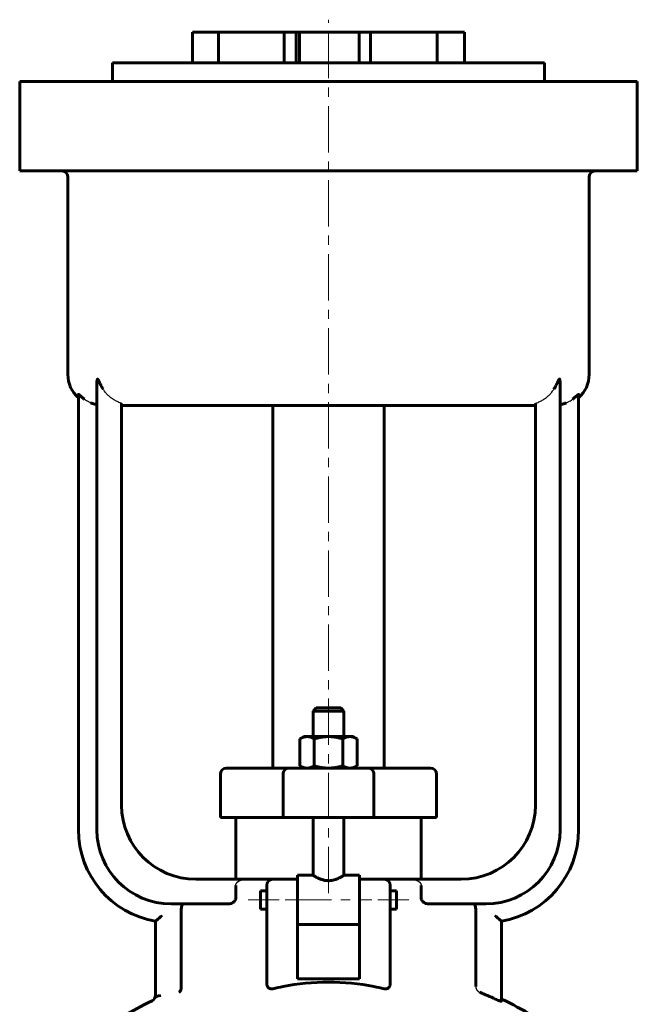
# Model space of a CAD drawing. Header units: millimetres. Extents: x -127 to 127, y -192 to 195.
# Tile 2 of 2: x -50 to 50, y 35 to 195. Entities that reach past the tile are written whole.
import ezdxf

# ---------------------------------------------------------------- set-up
doc = ezdxf.new("R2010")
doc.units = ezdxf.units.MM
for name, pattern in [('K5LT-1', [0]), ('K5LT_AXLED', [12, 7.5, -1.5, 1.5, -1.5]), ('K5LT_BASIC', [0])]:
    doc.linetypes.add(name, pattern=pattern)
doc.layers.add('Системный слой (1)', color=7, linetype='Continuous', true_color=0x6c6c6c)

# ---------------------------------------------------------------- blocks, each defined once
blk = doc.blocks.new('U0')
at = {"layer": 'Системный слой (1)', "color": 143, "linetype": 'K5LT_BASIC', "lineweight": 60, "true_color": 0x33acca}
for p, q in [((-5, 55.89), (-2.5, 55.89)), ((2.5, 55.89), (5, 55.89))]:
    blk.add_line(p, q, dxfattribs=at)
blk = doc.blocks.new('U3')
at = {"layer": 'Системный слой (1)', "color": 143, "linetype": 'K5LT_BASIC', "lineweight": 60, "true_color": 0x33acca}
for start, end in [(116.0652, 125.6514), (54.3486, 64.4836)]:
    blk.add_arc((0, -22.82), 65, start, end, dxfattribs=at)
blk = doc.blocks.new('U5')
at = {"layer": 'Системный слой (1)', "color": 143, "linetype": 'K5LT_BASIC', "lineweight": 60, "true_color": 0x33acca}
for p, q in [((-11, 51.89), (-11, 53.39)), ((-11, 50.39), (-11, 51.89))]:
    blk.add_line(p, q, dxfattribs=at)
blk = doc.blocks.new('U6')
at = {"layer": 'Системный слой (1)', "color": 143, "linetype": 'K5LT_BASIC', "lineweight": 60, "true_color": 0x33acca}
for p, q in [((0, 83), (-2, 83)), ((2, 83), (0, 83))]:
    blk.add_line(p, q, dxfattribs=at)
blk = doc.blocks.new('U9')
at = {"layer": 'Системный слой (1)', "color": 143, "linetype": 'K5LT_BASIC', "lineweight": 60, "true_color": 0x33acca}
for p, q in [((-35, 187.5), (0, 187.5)), ((0, 187.5), (35, 187.5))]:
    blk.add_line(p, q, dxfattribs=at)
blk = doc.blocks.new('U10')
at = {"layer": 'Системный слой (1)', "color": 143, "linetype": 'K5LT_BASIC', "lineweight": 60, "true_color": 0x33acca}
for p, q in [((11, 53.39), (11, 51.89)), ((11, 51.89), (11, 50.39))]:
    blk.add_line(p, q, dxfattribs=at)

msp = doc.modelspace()

# ---------------------------------------------------------------- linework, layer by layer
at = {"layer": 'Системный слой (1)', "color": 30, "linetype": 'K5LT_AXLED', "lineweight": 18, "true_color": 0xff8000}
for p, q in [((0, 53.01), (0, 194.5)), ((-13, 51.89), (-8, 51.89)), ((-7, 51.89), (7, 51.89)), ((8, 51.89), (13, 51.89))]:
    msp.add_line(p, q, dxfattribs=at)
at = {"layer": 'Системный слой (1)', "color": 143, "linetype": 'K5LT_BASIC', "lineweight": 60, "true_color": 0x33acca}
for p, q in [((-22, 187.5), (-22, 192.5)), ((-22, 192.5), (-17.8, 192.5)), ((-17.8, 187.5), (-17.8, 192.5)), ((-17.8, 192.5), (-7.16, 192.5)), ((-7.16, 187.5), (-7.16, 192.5)), ((-7.16, 192.5), (-5.21, 192.5)), ((-5.21, 192.5), (-4.68, 192.5)), ((-5.21, 187.5), (-5.21, 192.5)), ((-4.68, 187.5), (-4.68, 192.5)), ((-4.68, 192.5), (4.94, 192.5)), ((4.94, 187.5), (4.94, 192.5)), ((4.94, 192.5), (6.8, 192.5)), ((6.8, 187.5), (6.8, 192.5)), ((6.8, 192.5), (17.57, 192.5)), ((17.57, 192.5), (22, 192.5)), ((17.57, 187.5), (17.57, 192.5)), ((22, 187.5), (22, 192.5)), ((-35, 184.5), (-35, 187.5)), ((35, 184.5), (35, 187.5)), ((-50, 184.5), (-36.5, 184.5)), ((-50, 170), (-50, 184.5)), ((-36.5, 184.5), (36.5, 184.5)), ((36.5, 184.5), (50, 184.5)), ((50, 170), (50, 184.5)), ((-36.5, 170), (-50, 170)), ((-36.5, 170), (36.5, 170)), ((50, 170), (36.5, 170)), ((-42.2, 137), (-42.2, 169)), ((42.2, 137), (42.2, 169)), ((-37.5, 135.73), (-37.5, 63.25)), ((37.5, 63.25), (37.5, 135.73)), ((-40.5, 133.77), (-40.5, 63.25)), ((40.5, 63.25), (40.5, 133.77)), ((-33.5, 67.25), (-33.5, 132.34)), ((-33.5, 132), (33.5, 132)), ((-9, 73.25), (-9, 132)), ((9, 73.25), (9, 132)), ((33.5, 132.34), (33.5, 67.25)), ((-2, 83), (-2.5, 82.5)), ((2, 83), (2.5, 82.5)), ((-2.5, 78.35), (-2.5, 82.5)), ((-2.5, 82.5), (0, 82.5)), ((0, 82.5), (2.5, 82.5)), ((2.5, 78.35), (2.5, 82.5)), ((-4, 78.35), (-4.62, 77.99)), ((-3.46, 78.35), (-4, 78.35)), ((0, 78.35), (-3.46, 78.35)), ((3.46, 78.35), (0, 78.35)), ((4, 78.35), (3.46, 78.35)), ((4, 78.35), (4.62, 77.99)), ((-4.62, 73.61), (-4.62, 77.99)), ((-2.31, 73.61), (-2.31, 77.99)), ((2.31, 73.61), (2.31, 77.99)), ((4.62, 73.61), (4.62, 77.99)), ((-4, 73.25), (-4.62, 73.61)), ((4, 73.25), (4.62, 73.61)), ((-17.5, 65.25), (-17.5, 72.25)), ((-15.93, 73.25), (-16.5, 73.25)), ((-6.38, 73.25), (-15.93, 73.25)), ((-7.36, 65.25), (-7.36, 72.25)), ((6.38, 73.25), (-6.38, 73.25)), ((15.93, 73.25), (6.38, 73.25)), ((7.36, 65.25), (7.36, 72.25)), ((16.5, 73.25), (15.93, 73.25)), ((17.5, 65.25), (17.5, 72.25)), ((-17.5, 65.25), (-16.89, 65.25)), ((-16.89, 65.25), (-7.36, 65.25)), ((-15, 55.25), (-15, 65.25)), ((-7.36, 65.25), (7.36, 65.25)), ((-2.5, 55.89), (-2.5, 65.25)), ((2.5, 55.89), (2.5, 65.25)), ((7.36, 65.25), (16.89, 65.25)), ((15, 55.25), (15, 65.25)), ((16.89, 65.25), (17.5, 65.25)), ((-5, 55.89), (-5, 55.19)), ((5, 55.89), (5, 55.19)), ((-13.27, 55.25), (-21.5, 55.25)), ((-15, 54.25), (-15, 52.25)), ((-9, 55.25), (-13.27, 55.25)), ((-10, 54.25), (-10, 50.59)), ((-5, 55.25), (-9, 55.25)), ((-5, 49.8), (-5, 55.19)), ((9, 55.25), (5, 55.25)), ((5, 55.19), (5, 49.8)), ((13.27, 55.25), (9, 55.25)), ((10, 50.59), (10, 54.25)), ((21.5, 55.25), (13.27, 55.25)), ((15, 52.25), (15, 54.25)), ((-11, 53.39), (-10, 53.39)), ((10, 53.39), (11, 53.39)), ((-25.5, 51.25), (-16.25, 51.25)), ((16.25, 51.25), (25.5, 51.25)), ((-23.85, 50.25), (-23.85, 38.13)), ((-11, 50.39), (-10, 50.39)), ((-10, 50.59), (-10, 38.39)), ((-5, 49.8), (-5, 47.94)), ((5, 49.8), (5, 47.94)), ((10, 38.39), (10, 50.59)), ((10, 50.39), (11, 50.39)), ((23.85, 37.85), (23.85, 50.25)), ((-28, 48.46), (-28, 36.8)), ((-5, 39.11), (-5, 47.94)), ((-5, 47.89), (5, 47.89)), ((5, 47.94), (5, 39.11)), ((28, 35.48), (28, 48.46)), ((5, 39.11), (-5, 39.11)), ((-28, 36.8), (-28, 36.1))]:
    msp.add_line(p, q, dxfattribs=at)
for centre, radius, start, end in [((-43.2, 169), 1, 0, 90), ((43.2, 169), 1, 90, 180), ((-37.2, 137), 5, 180, 228.739), ((37.2, 137), 5, 311.261, 0), ((-16.5, 72.25), 1, 90, 180), ((16.5, 72.25), 1, 0, 90), ((-21.5, 67.25), 12, 180, 270), ((21.5, 67.25), 12, 270, 0), ((-25.5, 63.25), 15, 180, 260.4059), ((-25.5, 63.25), 12, 180, 270), ((25.5, 63.25), 12, 270, 0), ((25.5, 63.25), 15, 279.5941, 0), ((-9, 54.25), 1, 90, 180), ((9, 54.25), 1, 0, 90), ((0, -22.82), 64.57, 65.2804, 67.7162), ((-29, 36.47), 1, 296.0652, 0)]:
    msp.add_arc(centre, radius, start, end, dxfattribs=at)
for centre, major_axis, ratio, start_param, end_param in [((0, 21.92), (-25, 0), 0.666667, 4.413712, 5.011066), ((-27, 36.1), (-1, 0), 0.293571, 4.846118, 6.283185)]:
    msp.add_ellipse(centre, major_axis=major_axis, ratio=ratio, start_param=start_param, end_param=end_param, dxfattribs=at)
for points, knots in [([(-36.5, 134.66), (-36.56, 134.76), (-36.68, 134.96), (-36.83, 135.24), (-36.94, 135.46), (-37.03, 135.64), (-37.08, 135.75), (-37.13, 135.85), (-37.16, 135.92), (-37.2, 135.99), (-37.23, 136.06), (-37.26, 136.11), (-37.28, 136.16), (-37.31, 136.2), (-37.32, 136.22), (-37.34, 136.24), (-37.36, 136.26), (-37.37, 136.27), (-37.39, 136.27), (-37.39, 136.27), (-37.41, 136.27), (-37.43, 136.24), (-37.44, 136.2), (-37.46, 136.17), (-37.46, 136.13), (-37.47, 136.09), (-37.48, 136.03), (-37.49, 135.94), (-37.5, 135.83), (-37.5, 135.75), (-37.5, 135.73)], [0, 0, 0, 0, 4.107487, 8.018788, 10.789199, 12.823611, 14.75761, 15.368649, 16.546369, 17.60215, 18.528908, 19.292606, 19.936478, 20.636207, 20.989891, 21.192982, 21.811541, 22.2569, 22.521122, 22.656256, 22.830549, 23.860684, 24.415595, 24.854986, 25.503262, 26.103478, 26.799018, 27.845214, 30.106911, 31, 31, 31, 31]), ([(37.5, 135.73), (37.5, 135.78), (37.5, 135.87), (37.49, 135.97), (37.48, 136.04), (37.47, 136.09), (37.46, 136.14), (37.46, 136.17), (37.45, 136.2), (37.43, 136.23), (37.42, 136.26), (37.4, 136.27), (37.39, 136.27), (37.38, 136.27), (37.37, 136.27), (37.37, 136.27), (37.35, 136.26), (37.34, 136.24), (37.32, 136.21), (37.3, 136.19), (37.29, 136.17), (37.27, 136.14), (37.25, 136.09), (37.22, 136.03), (37.18, 135.95), (37.13, 135.85), (37.06, 135.71), (36.96, 135.5), (36.82, 135.21), (36.66, 134.92), (36.54, 134.73), (36.5, 134.66)], [0, 0, 0, 0, 2.220857, 3.590831, 4.005256, 5.174269, 5.830841, 6.371079, 6.595114, 7.301901, 8.034708, 8.387214, 8.632708, 8.855318, 9.021035, 9.296079, 9.496503, 10.054058, 10.549754, 10.969011, 11.256436, 11.725073, 12.372624, 13.22101, 14.33081, 15.764423, 17.451937, 20.086181, 24.175259, 29.124866, 32, 32, 32, 32]), ([(-39.5, 133), (-39.58, 133.06), (-39.7, 133.16), (-39.85, 133.27), (-39.94, 133.35), (-40.02, 133.42), (-40.12, 133.5), (-40.21, 133.58), (-40.28, 133.64), (-40.36, 133.71), (-40.42, 133.75), (-40.47, 133.78), (-40.49, 133.79), (-40.5, 133.78), (-40.5, 133.77)], [0, 0, 0, 0, 2.46722, 3.941436, 4.646592, 5.65228, 6.911287, 8.151455, 9.226712, 10.120216, 11.789909, 12.814305, 13.709693, 15, 15, 15, 15]), ([(-37.5, 132.16), (-37.5, 132.15), (-37.51, 132.15), (-37.55, 132.15), (-37.59, 132.16), (-37.63, 132.16), (-37.7, 132.18), (-37.78, 132.19), (-37.88, 132.22), (-38, 132.25), (-38.11, 132.28), (-38.26, 132.33), (-38.38, 132.38), (-38.48, 132.42), (-38.5, 132.43)], [0, 0, 0, 0, 2.139932, 3.193452, 3.914407, 4.878274, 5.996432, 7.209422, 8.485694, 9.815137, 11.101103, 12.241538, 14.257651, 15, 15, 15, 15]), ([(38.5, 132.43), (38.43, 132.4), (38.31, 132.35), (38.14, 132.29), (38.01, 132.25), (37.92, 132.23), (37.82, 132.2), (37.71, 132.18), (37.61, 132.16), (37.53, 132.15), (37.5, 132.15), (37.5, 132.16), (37.5, 132.16)], [0, 0, 0, 0, 1.767807, 3.277263, 4.40966, 5.304481, 6.147861, 7.560715, 9.029464, 10.825926, 12.763237, 13, 13, 13, 13]), ([(40.5, 133.77), (40.5, 133.77), (40.5, 133.78), (40.49, 133.78), (40.48, 133.78), (40.46, 133.78), (40.41, 133.75), (40.35, 133.7), (40.28, 133.64), (40.21, 133.58), (40.14, 133.52), (40.06, 133.45), (39.96, 133.37), (39.84, 133.27), (39.69, 133.15), (39.58, 133.06), (39.5, 133)], [0, 0, 0, 0, 0.80331, 1.547123, 1.871085, 2.770125, 3.988699, 5.366026, 6.66978, 7.825539, 8.813181, 9.851121, 11.352274, 12.836911, 14.304868, 17, 17, 17, 17]), ([(-6.38, 73.25), (-6.38, 73.25), (-6.39, 73.25), (-6.52, 73.25), (-6.64, 73.22), (-6.88, 73.12), (-6.99, 73.04), (-7.16, 72.86), (-7.23, 72.75), (-7.33, 72.51), (-7.36, 72.38), (-7.36, 72.25)], [-0.3145215, -0.3145215, -0.3145215, -0.3145215, -0.3137899, -0.3137899, -0.2740749, -0.2740749, -0.2349957, -0.2349957, -0.1959397, -0.1959397, -0.1568949, -0.1568949, -0.1568949, -0.1568949]), ([(6.38, 73.25), (6.38, 73.25), (6.39, 73.25), (6.52, 73.25), (6.64, 73.22), (6.88, 73.12), (6.99, 73.04), (7.16, 72.86), (7.23, 72.75), (7.33, 72.51), (7.36, 72.38), (7.36, 72.25)], [-0.0007316, -0.0007316, -0.0007316, -0.0007316, 0, 0, 0.0397149, 0.0397149, 0.0787941, 0.0787941, 0.1178502, 0.1178502, 0.1568949, 0.1568949, 0.1568949, 0.1568949]), ([(2.5, 55.89), (2.5, 55.89), (2.48, 55.88), (2.39, 55.82), (2.27, 55.75), (2.1, 55.65), (1.91, 55.55), (1.7, 55.44), (1.46, 55.34), (1.23, 55.24), (1.05, 55.18), (0.87, 55.13), (0.65, 55.07), (0.39, 55.03), (0.13, 55.01), (-0.13, 55.01), (-0.37, 55.03), (-0.62, 55.07), (-0.9, 55.13), (-1.17, 55.22), (-1.39, 55.31), (-1.6, 55.4), (-1.79, 55.49), (-1.99, 55.59), (-2.17, 55.69), (-2.33, 55.79), (-2.43, 55.84), (-2.49, 55.88), (-2.5, 55.89), (-2.5, 55.89)], [0, 0, 0, 0, 1.495071, 2.75551, 4.213604, 5.419931, 6.801112, 7.756319, 9.127336, 10.313858, 10.954112, 11.554239, 12.543303, 13.576214, 14.539967, 15.471193, 16.412448, 17.223603, 18.37897, 19.669512, 20.715698, 21.398603, 22.741415, 23.720618, 24.949795, 26.564393, 27.851203, 28.646239, 30, 30, 30, 30]), ([(-23.51, 51.25), (-23.56, 51.25), (-23.6, 51.23), (-23.69, 51.12), (-23.73, 51.04), (-23.78, 50.86), (-23.81, 50.75), (-23.84, 50.51), (-23.85, 50.38), (-23.85, 50.25)], [0.4670929, 0.4670929, 0.4670929, 0.4670929, 0.5070489, 0.5070489, 0.547005, 0.547005, 0.5845373, 0.5845373, 0.6220696, 0.6220696, 0.6220696, 0.6220696]), ([(-15, 52.25), (-15, 52.19), (-15.01, 52.12), (-15.04, 52), (-15.06, 51.94), (-15.15, 51.78), (-15.22, 51.68), (-15.43, 51.49), (-15.59, 51.4), (-15.92, 51.28), (-16.09, 51.25), (-16.25, 51.25)], [0.3880613, 0.3880613, 0.3880613, 0.3880613, 0.4068782, 0.4068782, 0.4256952, 0.4256952, 0.463329, 0.463329, 0.5247631, 0.5247631, 0.5861972, 0.5861972, 0.5861972, 0.5861972]), ([(16.25, 51.25), (16.09, 51.25), (15.92, 51.28), (15.59, 51.4), (15.43, 51.49), (15.22, 51.68), (15.15, 51.78), (15.06, 51.94), (15.04, 52), (15.01, 52.12), (15, 52.19), (15, 52.25)], [0.1897592, 0.1897592, 0.1897592, 0.1897592, 0.2511933, 0.2511933, 0.3126274, 0.3126274, 0.3502613, 0.3502613, 0.3690782, 0.3690782, 0.3878951, 0.3878951, 0.3878951, 0.3878951]), ([(23.85, 50.25), (23.85, 50.38), (23.84, 50.51), (23.81, 50.75), (23.78, 50.86), (23.73, 51.04), (23.69, 51.12), (23.6, 51.23), (23.56, 51.25), (23.51, 51.25)], [0.6220649, 0.6220649, 0.6220649, 0.6220649, 0.6595972, 0.6595972, 0.6971294, 0.6971294, 0.7370855, 0.7370855, 0.7770416, 0.7770416, 0.7770416, 0.7770416]), ([(-27, 49.33), (-27, 49.33), (-27, 49.33), (-27.1, 49.24), (-27.2, 49.15), (-27.39, 48.99), (-27.48, 48.91), (-27.66, 48.75), (-27.74, 48.68), (-27.88, 48.56), (-27.92, 48.52), (-27.98, 48.47), (-28, 48.46), (-28, 48.46)], [-0.0005998, -0.0005998, -0.0005998, -0.0005998, 0, 0, 0.0391282, 0.0391282, 0.0766232, 0.0766232, 0.1195847, 0.1195847, 0.1535629, 0.1535629, 0.1840375, 0.1840375, 0.1840375, 0.1840375]), ([(27, 49.33), (27, 49.33), (27, 49.33), (27.1, 49.24), (27.2, 49.15), (27.39, 48.99), (27.48, 48.91), (27.66, 48.75), (27.74, 48.68), (27.88, 48.56), (27.92, 48.52), (27.98, 48.47), (28, 48.46), (28, 48.46)], [-0.3686748, -0.3686748, -0.3686748, -0.3686748, -0.368075, -0.368075, -0.3289468, -0.3289468, -0.2914518, -0.2914518, -0.2484903, -0.2484903, -0.2145121, -0.2145121, -0.1840375, -0.1840375, -0.1840375, -0.1840375]), ([(-9.87, 37.85), (-9.9, 37.89), (-9.91, 37.93), (-9.98, 38.11), (-10, 38.26), (-10, 38.39)], [0.28953497, 0.28953497, 0.28953497, 0.28953497, 0.30302554, 0.30302554, 0.34435489, 0.34435489, 0.34435489, 0.34435489]), ([(10, 38.39), (10, 38.26), (9.98, 38.11), (9.91, 37.93), (9.9, 37.89), (9.87, 37.85)], [0.34847926, 0.34847926, 0.34847926, 0.34847926, 0.38980861, 0.38980861, 0.40329918, 0.40329918, 0.40329918, 0.40329918]), ([(-24.2, 36.93), (-24.2, 36.93), (-24.2, 36.93), (-24.11, 36.98), (-24.03, 37.07), (-23.91, 37.27), (-23.87, 37.39), (-23.83, 37.62), (-23.83, 37.73), (-23.84, 37.84), (-23.84, 37.85), (-23.84, 37.85)], [-0.3552533, -0.3552533, -0.3552533, -0.3552533, -0.3547027, -0.3547027, -0.3018223, -0.3018223, -0.2560428, -0.2560428, -0.2193055, -0.2193055, -0.2191952, -0.2191952, -0.2191952, -0.2191952]), ([(-23.85, 38.13), (-23.85, 38.1), (-23.85, 38.06), (-23.84, 37.96), (-23.84, 37.9), (-23.84, 37.85)], [0.17407145, 0.17407145, 0.17407145, 0.17407145, 0.18535728, 0.18535728, 0.20330128, 0.20330128, 0.20330128, 0.20330128]), ([(-9.87, 37.85), (-9.85, 37.81), (-9.83, 37.78), (-9.76, 37.68), (-9.7, 37.64), (-9.56, 37.55), (-9.47, 37.52), (-9.27, 37.48), (-9.16, 37.48), (-9.03, 37.5), (-9.02, 37.5), (-9, 37.51)], [1.0897414, 1.0897414, 1.0897414, 1.0897414, 1.104377, 1.104377, 1.1330604, 1.1330604, 1.1678808, 1.1678808, 1.2035247, 1.2035247, 1.208635, 1.208635, 1.208635, 1.208635]), ([(9, 37.51), (9.03, 37.5), (9.06, 37.5), (9.2, 37.48), (9.31, 37.48), (9.51, 37.53), (9.6, 37.56), (9.74, 37.66), (9.79, 37.72), (9.85, 37.81), (9.86, 37.83), (9.87, 37.85)], [0.406068, 0.406068, 0.406068, 0.406068, 0.41582, 0.41582, 0.4506968, 0.4506968, 0.4842561, 0.4842561, 0.5138784, 0.5138784, 0.5218263, 0.5218263, 0.5218263, 0.5218263]), ([(28, 35.48), (28, 35.48), (28, 35.48), (28, 35.47), (27.97, 35.46), (27.87, 35.48), (27.79, 35.51), (27.62, 35.57), (27.5, 35.61), (27.25, 35.72), (27.12, 35.78), (27, 35.83)], [-0.0762382, -0.0762382, -0.0762382, -0.0762382, -0.0753227, -0.0753227, -0.0376614, -0.0376614, 0, 0, 0.0402325, 0.0402325, 0.0804651, 0.0804651, 0.0804651, 0.0804651])]:
    msp.add_open_spline(points, degree=3, knots=knots, dxfattribs=at)
at = {"layer": 'Системный слой (1)', "color": 7, "linetype": 'K5LT-1'}
for points, knots in [([(-33.5, 132.34), (-33.51, 132.34), (-33.53, 132.35), (-33.58, 132.37), (-33.66, 132.4), (-33.83, 132.46), (-34.17, 132.6), (-34.62, 132.83), (-35.12, 133.16), (-35.58, 133.53), (-35.99, 133.95), (-36.29, 134.33), (-36.45, 134.58), (-36.5, 134.66)], [0, 0, 0, 0, 0.050989, 0.118975, 0.254946, 0.526889, 1.087771, 2.163497, 3.217192, 4.256564, 5.295937, 6.323154, 6.829011, 6.829011, 6.829011, 6.829011]), ([(33.5, 132.34), (33.51, 132.34), (33.53, 132.35), (33.58, 132.37), (33.66, 132.4), (33.83, 132.46), (34.17, 132.6), (34.62, 132.83), (35.12, 133.16), (35.58, 133.53), (35.99, 133.95), (36.29, 134.33), (36.45, 134.58), (36.5, 134.66)], [0, 0, 0, 0, 0.050989, 0.118975, 0.254946, 0.526889, 1.087771, 2.163497, 3.217192, 4.256564, 5.295937, 6.323154, 6.829011, 6.829011, 6.829011, 6.829011]), ([(-38.5, 132.43), (-38.54, 132.45), (-38.65, 132.49), (-38.88, 132.61), (-39.17, 132.77), (-39.39, 132.92), (-39.5, 133)], [0, 0, 0, 0, 0.235425, 0.588562, 1.242351, 1.896139, 1.896139, 1.896139, 1.896139]), ([(38.5, 132.43), (38.54, 132.45), (38.65, 132.49), (38.88, 132.61), (39.17, 132.77), (39.39, 132.92), (39.5, 133)], [0, 0, 0, 0, 0.235425, 0.588562, 1.242351, 1.896139, 1.896139, 1.896139, 1.896139]), ([(-15, 54.25), (-15, 54.26), (-15, 54.28), (-15, 54.31), (-14.99, 54.34), (-14.99, 54.36), (-14.98, 54.39), (-14.98, 54.42), (-14.97, 54.45), (-14.96, 54.47), (-14.95, 54.5), (-14.94, 54.52), (-14.92, 54.55), (-14.91, 54.57), (-14.9, 54.59), (-14.88, 54.62), (-14.86, 54.65), (-14.84, 54.68), (-14.82, 54.7), (-14.8, 54.72), (-14.78, 54.74), (-14.76, 54.76), (-14.74, 54.78), (-14.72, 54.81), (-14.68, 54.84), (-14.65, 54.86), (-14.62, 54.88), (-14.6, 54.9), (-14.57, 54.91), (-14.54, 54.94), (-14.5, 54.96), (-14.46, 54.98), (-14.43, 55), (-14.41, 55.01), (-14.38, 55.02), (-14.34, 55.04), (-14.3, 55.06), (-14.26, 55.08), (-14.22, 55.09), (-14.18, 55.11), (-14.13, 55.12), (-14.1, 55.13), (-14.07, 55.14), (-14.05, 55.15), (-14.01, 55.16), (-13.96, 55.17), (-13.91, 55.18), (-13.84, 55.2), (-13.77, 55.21), (-13.7, 55.22), (-13.63, 55.23), (-13.55, 55.24), (-13.47, 55.24), (-13.41, 55.25), (-13.36, 55.25), (-13.31, 55.25), (-13.28, 55.25), (-13.27, 55.25)], [0, 0, 0, 0, 0.0028319, 0.0056638, 0.0084957, 0.0113276, 0.0126329, 0.0161174, 0.0196019, 0.0215363, 0.0234706, 0.0273392, 0.0295409, 0.0317426, 0.0338078, 0.0379383, 0.0420687, 0.0433357, 0.0465117, 0.0496877, 0.0520553, 0.054423, 0.0571948, 0.0599667, 0.0655103, 0.0689393, 0.0723684, 0.0747853, 0.0772022, 0.0820359, 0.0868697, 0.0913036, 0.0935205, 0.0957374, 0.0987808, 0.1018242, 0.107911, 0.1109544, 0.1139978, 0.1200846, 0.1240425, 0.1280003, 0.1298022, 0.131604, 0.1364628, 0.1413216, 0.1461803, 0.1510391, 0.1607567, 0.1656155, 0.1704742, 0.1794857, 0.1884972, 0.193003, 0.1975087, 0.2020145, 0.2065203, 0.2065203, 0.2065203, 0.2065203]), ([(13.27, 55.25), (13.3, 55.25), (13.36, 55.25), (13.43, 55.25), (13.48, 55.24), (13.54, 55.24), (13.59, 55.23), (13.64, 55.23), (13.68, 55.22), (13.7, 55.22), (13.73, 55.22), (13.77, 55.21), (13.81, 55.2), (13.86, 55.19), (13.91, 55.18), (13.96, 55.17), (14.01, 55.16), (14.05, 55.15), (14.08, 55.14), (14.1, 55.13), (14.13, 55.12), (14.16, 55.11), (14.18, 55.11), (14.21, 55.09), (14.24, 55.08), (14.28, 55.07), (14.31, 55.05), (14.35, 55.04), (14.38, 55.02), (14.42, 55), (14.48, 54.97), (14.54, 54.94), (14.59, 54.91), (14.62, 54.88), (14.66, 54.85), (14.7, 54.82), (14.74, 54.78), (14.77, 54.76), (14.79, 54.73), (14.81, 54.71), (14.83, 54.68), (14.86, 54.65), (14.89, 54.61), (14.91, 54.58), (14.92, 54.55), (14.93, 54.54), (14.94, 54.52), (14.95, 54.5), (14.95, 54.48), (14.96, 54.46), (14.97, 54.43), (14.98, 54.41), (14.99, 54.38), (14.99, 54.36), (14.99, 54.33), (15, 54.3), (15, 54.29), (15, 54.27), (15, 54.26), (15, 54.25)], [0.645675, 0.645675, 0.645675, 0.645675, 0.6561917, 0.6614501, 0.6667084, 0.6717548, 0.6768011, 0.6818475, 0.6843707, 0.6868939, 0.689313, 0.6917322, 0.6965706, 0.7014089, 0.7062473, 0.7110856, 0.715924, 0.7207623, 0.7231815, 0.7256007, 0.728277, 0.7309534, 0.7336298, 0.7363062, 0.7397186, 0.743131, 0.7465434, 0.7499558, 0.7533683, 0.7567807, 0.7636055, 0.7704303, 0.7772552, 0.7800627, 0.7828703, 0.7920005, 0.7950439, 0.7980873, 0.8011034, 0.8041194, 0.8071355, 0.8101515, 0.8154292, 0.820707, 0.8221678, 0.8236286, 0.8256938, 0.827759, 0.8298242, 0.8319782, 0.8347614, 0.8375445, 0.8394435, 0.8413424, 0.8451403, 0.8469041, 0.8486678, 0.8504315, 0.8521953, 0.8521953, 0.8521953, 0.8521953]), ([(23.85, 37.85), (23.85, 37.83), (23.85, 37.8), (23.85, 37.76), (23.86, 37.72), (23.86, 37.69), (23.87, 37.67), (23.87, 37.65), (23.87, 37.63), (23.88, 37.59), (23.89, 37.56), (23.9, 37.53), (23.91, 37.51), (23.92, 37.49), (23.93, 37.47), (23.93, 37.45), (23.94, 37.43), (23.95, 37.42), (23.96, 37.4), (23.97, 37.39), (23.98, 37.37), (23.99, 37.35), (24, 37.33), (24.01, 37.32), (24.02, 37.29), (24.04, 37.27), (24.06, 37.25), (24.07, 37.23), (24.09, 37.21), (24.11, 37.18), (24.13, 37.16), (24.15, 37.14), (24.16, 37.13), (24.18, 37.12), (24.19, 37.11), (24.2, 37.1), (24.22, 37.08), (24.23, 37.07), (24.25, 37.06), (24.27, 37.05), (24.28, 37.03), (24.31, 37.02), (24.33, 37), (24.35, 36.99), (24.38, 36.98), (24.4, 36.96), (24.43, 36.95), (24.46, 36.94), (24.47, 36.93), (24.48, 36.93)], [0.3028112, 0.3028112, 0.3028112, 0.3028112, 0.3068272, 0.3108431, 0.3148591, 0.3188751, 0.3199278, 0.3209806, 0.3235149, 0.3260493, 0.331118, 0.333255, 0.3353921, 0.3375291, 0.3396661, 0.3413369, 0.3430077, 0.3446786, 0.3463494, 0.3482049, 0.3500603, 0.3519158, 0.3537713, 0.3556268, 0.3574822, 0.3611932, 0.3633275, 0.3654618, 0.3683577, 0.3712536, 0.3741495, 0.3770454, 0.3787264, 0.3804074, 0.3820884, 0.3837694, 0.3856384, 0.3875074, 0.3893764, 0.3912455, 0.3931145, 0.3949835, 0.3987215, 0.4009199, 0.4031183, 0.4059644, 0.4088104, 0.4116565, 0.4145025, 0.4145025, 0.4145025, 0.4145025])]:
    msp.add_open_spline(points, degree=3, knots=knots, dxfattribs=at)
at = {"layer": 'Системный слой (1)', "color": 143, "linetype": 'K5LT_BASIC', "lineweight": 60, "true_color": 0x33acca}
for points in [[(-4.62, 77.99), (-4, 78.35), (-3.46, 78.35)], [(-3.46, 78.35), (-2.93, 78.35), (-2.31, 77.99)], [(-2.31, 77.99), (-1.07, 78.35), (0, 78.35)], [(0, 78.35), (1.07, 78.35), (2.31, 77.99)], [(2.31, 77.99), (2.93, 78.35), (3.46, 78.35)], [(3.46, 78.35), (4, 78.35), (4.62, 77.99)], [(-3.46, 73.25), (-4, 73.25), (-4.62, 73.61)], [(-2.31, 73.61), (-2.93, 73.25), (-3.46, 73.25)], [(0, 73.25), (-1.07, 73.25), (-2.31, 73.61)], [(2.31, 73.61), (1.07, 73.25), (0, 73.25)], [(3.46, 73.25), (2.93, 73.25), (2.31, 73.61)], [(4.62, 73.61), (4, 73.25), (3.46, 73.25)]]:
    msp.add_rational_spline(points, [1, 1.0379548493, 1], degree=2, dxfattribs=at)
for points in [[(-9, 37.51), (-8.44, 37.62), (-7.88, 37.74), (-7.36, 37.85)], [(7.36, 37.85), (7.88, 37.74), (8.44, 37.62), (9, 37.51)]]:
    msp.add_open_spline(points, degree=3, dxfattribs=at)

# ---------------------------------------------------------------- block references
at = {"layer": 'Системный слой (1)'}
for name in ['U9', 'U6', 'U0', 'U5', 'U10', 'U3']:
    msp.add_blockref(name, (0, 0), dxfattribs=at)

doc.saveas('drawing.dxf')
